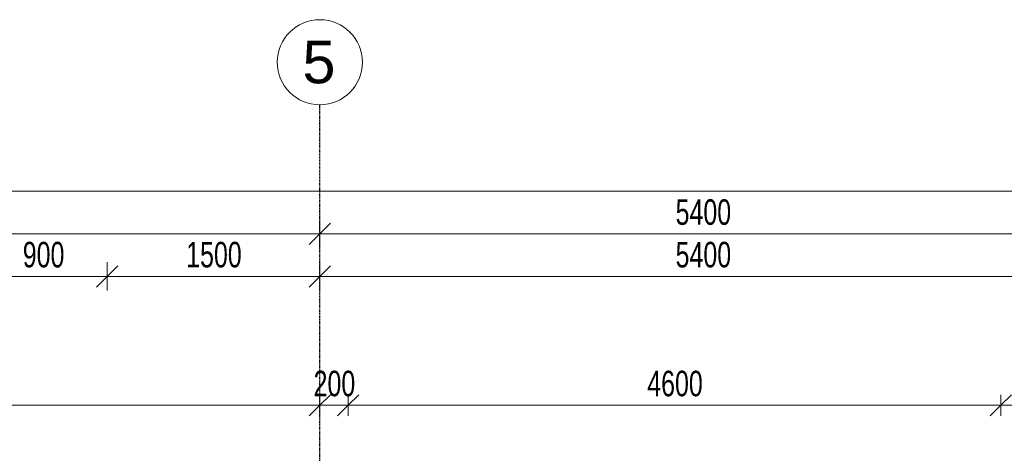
# Model space of a CAD drawing. Header units: millimetres. Extents: x -80560 to 110805, y -11020 to 52719.
# Tile 105 of 152: x 59779 to 66720, y 49663 to 52719. Entities that reach past the tile are written whole.
import ezdxf

# ---------------------------------------------------------------- set-up
doc = ezdxf.new("R2010")
doc.units = ezdxf.units.MM
doc.linetypes.add('CENTER2', pattern=[20, 8, -4, 4, -4])
for name, color, linetype, lineweight in [('A-ANNO-DIMS', 211, 'Continuous', 9), ('A-ANNO-DIMS-100', 211, 'Continuous', 9), ('S-GRID', 1, 'Continuous', 9), ('S-GRID-IDEN', 1, 'Continuous', 9)]:
    doc.layers.add(name, color=color, linetype=linetype, lineweight=lineweight)
doc.styles.add('Arial_5', font='arial.ttf', dxfattribs={"height": 300})
doc.styles.add('Arial_6', font='arial.ttf', dxfattribs={"width": 0.7, "height": 180})
doc.dimstyles.new('n3o_1_8', dxfattribs={"dimscale": 304.8, "dimtxt": 183.646692, "dimasz": 0.492126, "dimexe": 0.246063, "dimexo": 0.0625, "dimgap": 0.032808, "dimtad": 1, "dimdec": 0, "dimdsep": 46, "dimtxsty": 'Arial_6', "dimblk1": 'OBLIQUE', "dimblk2": 'OBLIQUE', "dimsah": 1, "dimcen": 0.09, "dimdle": 0.246063, "dimazin": 0, "dimtfac": 1, "dimtdec": 4, "dimtix": 1, "dimtmove": 0, "dimatfit": 3, "dimfxl": 0.246063, "dimfxlon": 1, "dimtvp": 1, "dimtolj": 1, "dimtzin": 0, "dimarcsym": 2})
doc.dimstyles.new('n3o_1_8_0_decimalen', dxfattribs={"dimscale": 304.8, "dimtxt": 183.646692, "dimasz": 0.492126, "dimexe": 0.328084, "dimexo": 0.0625, "dimgap": 0.032808, "dimtad": 1, "dimdec": 0, "dimdsep": 46, "dimtxsty": 'Arial_6', "dimblk1": 'OBLIQUE', "dimblk2": 'OBLIQUE', "dimsah": 1, "dimcen": 0.09, "dimdle": 0.328084, "dimazin": 0, "dimtfac": 1, "dimtdec": 4, "dimtix": 1, "dimtmove": 0, "dimatfit": 3, "dimfxl": 0.328084, "dimfxlon": 1, "dimtvp": 1, "dimtolj": 1, "dimtzin": 0, "dimarcsym": 2})
doc.dimstyles.new('n3o_1_8_3', dxfattribs={"dimscale": 304.8, "dimtxt": 183.646692, "dimasz": 0.492126, "dimexe": 0.246063, "dimexo": 0.0625, "dimgap": 0.032808, "dimtad": 1, "dimdec": 0, "dimdsep": 46, "dimtxsty": 'Arial_6', "dimblk1": 'OBLIQUE', "dimblk2": 'OBLIQUE', "dimsah": 1, "dimcen": 0.09, "dimdle": 0.246063, "dimazin": 0, "dimtfac": 1, "dimtdec": 4, "dimtix": 1, "dimtmove": 0, "dimatfit": 3, "dimfxl": 0.246063, "dimfxlon": 1, "dimtvp": 1, "dimtolj": 1, "dimtzin": 0, "dimarcsym": 2})

# ---------------------------------------------------------------- blocks, each defined once
blk = doc.blocks.new('Grid - r_3_0mm-316018-DO_00 begane grond')
at = {"layer": 'S-GRID-IDEN'}
blk.add_circle((0, 0), 3, dxfattribs=at)
blk = doc.blocks.new('DIMBLOCK10-DO_00 begane grond')
at = {"layer": 'A-ANNO-DIMS-100'}
for p, q in [((56494.8, 51309.5), (56494.8, 51109.5)), ((56494.8, 51209.5), (56494.8, 51309.5)), ((61894.8, 51309.5), (61894.8, 51109.5)), ((61894.8, 51209.5), (61894.8, 51309.5)), ((56494.8, 51209.5), (56569.8, 51284.5)), ((61894.8, 51209.5), (61969.8, 51284.5)), ((56494.8, 51209.5), (56419.8, 51134.5)), ((56494.8, 51209.5), (61894.8, 51209.5)), ((61894.8, 51209.5), (61819.8, 51134.5))]:
    blk.add_line(p, q, dxfattribs=at)
at = {"layer": 'A-ANNO-DIMS-100', "color": 0, "insert": (59002.7, 51453.2), "char_height": 180, "width": 461.094, "attachment_point": 1, "line_spacing_factor": 0.941778, "style": 'Arial_6'}
blk.add_mtext('5400', dxfattribs=at)
blk = doc.blocks.new('_Oblique')
at = {"color": 0, "linetype": 'ByBlock', "lineweight": -2}
blk.add_line((-0.5, -0.5), (0.5, 0.5), dxfattribs=at)
blk = doc.blocks.new('DIMBLOCK11-DO_00 begane grond')
at = {"layer": 'A-ANNO-DIMS-100'}
for p, q in [((61894.8, 51309.5), (61894.8, 51109.5)), ((61894.8, 51209.5), (61894.8, 51309.5)), ((67294.8, 51309.5), (67294.8, 51109.5)), ((67294.8, 51209.5), (67294.8, 51309.5)), ((61894.8, 51209.5), (61969.8, 51284.5)), ((67294.8, 51209.5), (67369.8, 51284.5)), ((61894.8, 51209.5), (61819.8, 51134.5)), ((61894.8, 51209.5), (67294.8, 51209.5)), ((67294.8, 51209.5), (67219.8, 51134.5))]:
    blk.add_line(p, q, dxfattribs=at)
at = {"layer": 'A-ANNO-DIMS-100', "color": 0, "insert": (64402.7, 51453.2), "char_height": 180, "width": 461.094, "attachment_point": 1, "line_spacing_factor": 0.941778, "style": 'Arial_6'}
blk.add_mtext('5400', dxfattribs=at)
blk = doc.blocks.new('DIMBLOCK59-DO_00 begane grond')
at = {"layer": 'A-ANNO-DIMS-100'}
for p, q in [((37923.8, 51509.5), (37998.8, 51584.5)), ((37923.8, 51434.5), (37923.8, 51584.5)), ((104065.3, 51509.5), (104140.3, 51584.5)), ((104065.3, 51434.5), (104065.3, 51584.5)), ((37848.8, 51509.5), (104140.3, 51509.5)), ((37923.8, 51509.5), (37848.8, 51434.5)), ((37923.8, 51509.5), (37923.8, 51434.5)), ((104065.3, 51509.5), (103990.3, 51434.5)), ((104065.3, 51509.5), (104065.3, 51434.5))]:
    blk.add_line(p, q, dxfattribs=at)
at = {"layer": 'A-ANNO-DIMS-100', "color": 0, "insert": (70754.4, 51753.2), "char_height": 180, "width": 576.368, "attachment_point": 1, "line_spacing_factor": 0.941778, "style": 'Arial_6'}
blk.add_mtext('66142', dxfattribs=at)
blk = doc.blocks.new('DIMBLOCK481-DO_00 begane grond')
at = {"layer": 'A-ANNO-DIMS-100'}
for p, q in [((59494.8, 50809.5), (59494.8, 51009.5)), ((59494.8, 50909.5), (59569.8, 50984.5)), ((60394.8, 50809.5), (60394.8, 51009.5)), ((60394.8, 50909.5), (60469.8, 50984.5)), ((59494.8, 50909.5), (59419.8, 50834.5)), ((59494.8, 50909.5), (60394.8, 50909.5)), ((59494.8, 50909.5), (59494.8, 50809.5)), ((60394.8, 50909.5), (60319.8, 50834.5)), ((60394.8, 50909.5), (60394.8, 50809.5))]:
    blk.add_line(p, q, dxfattribs=at)
at = {"layer": 'A-ANNO-DIMS-100', "color": 0, "insert": (59800.7, 51153.2), "char_height": 180, "width": 345.821, "attachment_point": 1, "line_spacing_factor": 0.941778, "style": 'Arial_6'}
blk.add_mtext('900', dxfattribs=at)
blk = doc.blocks.new('DIMBLOCK482-DO_00 begane grond')
at = {"layer": 'A-ANNO-DIMS-100'}
for p, q in [((60394.8, 50809.5), (60394.8, 51009.5)), ((60394.8, 50909.5), (60469.8, 50984.5)), ((61894.8, 51009.5), (61894.8, 50809.5)), ((61894.8, 50909.5), (61894.8, 51009.5)), ((61894.8, 50909.5), (61969.8, 50984.5)), ((60394.8, 50909.5), (60319.8, 50834.5)), ((60394.8, 50909.5), (61894.8, 50909.5)), ((60394.8, 50909.5), (60394.8, 50809.5)), ((61894.8, 50909.5), (61819.8, 50834.5))]:
    blk.add_line(p, q, dxfattribs=at)
at = {"layer": 'A-ANNO-DIMS-100', "color": 0, "insert": (60952.7, 51153.2), "char_height": 180, "width": 461.094, "attachment_point": 1, "line_spacing_factor": 0.941778, "style": 'Arial_6'}
blk.add_mtext('1500', dxfattribs=at)
blk = doc.blocks.new('DIMBLOCK483-DO_00 begane grond')
at = {"layer": 'A-ANNO-DIMS-100'}
for p, q in [((61894.8, 51009.5), (61894.8, 50809.5)), ((61894.8, 50909.5), (61894.8, 51009.5)), ((61894.8, 50909.5), (61969.8, 50984.5)), ((67294.8, 51009.5), (67294.8, 50809.5)), ((67294.8, 50909.5), (67294.8, 51009.5)), ((67294.8, 50909.5), (67369.8, 50984.5)), ((61894.8, 50909.5), (61819.8, 50834.5)), ((61894.8, 50909.5), (67294.8, 50909.5)), ((67294.8, 50909.5), (67219.8, 50834.5))]:
    blk.add_line(p, q, dxfattribs=at)
at = {"layer": 'A-ANNO-DIMS-100', "color": 0, "insert": (64402.7, 51153.2), "char_height": 180, "width": 461.094, "attachment_point": 1, "line_spacing_factor": 0.941778, "style": 'Arial_6'}
blk.add_mtext('5400', dxfattribs=at)
blk = doc.blocks.new('DIMBLOCK647-DO_00 begane grond')
at = {"layer": 'A-ANNO-DIMS-100'}
for p, q in [((56494.8, 50001), (56569.8, 50076)), ((56494.8, 50076), (56494.8, 49926)), ((56494.8, 50001), (56494.8, 50076)), ((61894.8, 50001), (61969.8, 50076)), ((61894.8, 50076), (61894.8, 49926)), ((61894.8, 50001), (61894.8, 50076)), ((56494.8, 50001), (56419.8, 49926)), ((56494.8, 50001), (61894.8, 50001)), ((61894.8, 50001), (61819.8, 49926))]:
    blk.add_line(p, q, dxfattribs=at)
at = {"layer": 'A-ANNO-DIMS-100', "color": 0, "insert": (59002.7, 50244.7), "char_height": 180, "width": 461.094, "attachment_point": 1, "line_spacing_factor": 0.941778, "style": 'Arial_6'}
blk.add_mtext('5400', dxfattribs=at)
blk = doc.blocks.new('DIMBLOCK648-DO_00 begane grond')
at = {"layer": 'A-ANNO-DIMS-100'}
for p, q in [((61894.8, 50001), (61969.8, 50076)), ((61894.8, 50076), (61894.8, 49926)), ((61894.8, 50001), (61894.8, 50076)), ((62094.8, 50001), (62169.8, 50076)), ((62094.8, 49926), (62094.8, 50076)), ((61894.8, 50001), (61819.8, 49926)), ((61894.8, 50001), (62094.8, 50001)), ((62094.8, 50001), (62019.8, 49926)), ((62094.8, 50001), (62094.8, 49926))]:
    blk.add_line(p, q, dxfattribs=at)
at = {"layer": 'A-ANNO-DIMS-100', "color": 0, "insert": (61850.7, 50244.7), "char_height": 180, "width": 345.821, "attachment_point": 1, "line_spacing_factor": 0.941778, "style": 'Arial_6'}
blk.add_mtext('200', dxfattribs=at)
blk = doc.blocks.new('DIMBLOCK649-DO_00 begane grond')
at = {"layer": 'A-ANNO-DIMS-100'}
for p, q in [((62094.8, 50001), (62169.8, 50076)), ((62094.8, 49926), (62094.8, 50076)), ((66694.8, 50001), (66769.8, 50076)), ((66694.8, 49926), (66694.8, 50076)), ((62094.8, 50001), (62019.8, 49926)), ((62094.8, 50001), (66694.8, 50001)), ((62094.8, 50001), (62094.8, 49926)), ((66694.8, 50001), (66619.8, 49926)), ((66694.8, 50001), (66694.8, 49926))]:
    blk.add_line(p, q, dxfattribs=at)
at = {"layer": 'A-ANNO-DIMS-100', "color": 0, "insert": (64202.7, 50244.7), "char_height": 180, "width": 461.094, "attachment_point": 1, "line_spacing_factor": 0.941778, "style": 'Arial_6'}
blk.add_mtext('4600', dxfattribs=at)
blk = doc.blocks.new('DIMBLOCK650-DO_00 begane grond')
at = {"layer": 'A-ANNO-DIMS-100'}
for p, q in [((66694.8, 50001), (66769.8, 50076)), ((66694.8, 49926), (66694.8, 50076)), ((67294.8, 50001), (67369.8, 50076)), ((67294.8, 50076), (67294.8, 49926)), ((67294.8, 50001), (67294.8, 50076)), ((66694.8, 50001), (66619.8, 49926)), ((66694.8, 50001), (67294.8, 50001)), ((66694.8, 50001), (66694.8, 49926)), ((67294.8, 50001), (67219.8, 49926))]:
    blk.add_line(p, q, dxfattribs=at)
at = {"layer": 'A-ANNO-DIMS-100', "color": 0, "insert": (66850.7, 50244.7), "char_height": 180, "width": 345.821, "attachment_point": 1, "line_spacing_factor": 0.941778, "style": 'Arial_6'}
blk.add_mtext('600', dxfattribs=at)

msp = doc.modelspace()

# ---------------------------------------------------------------- linework, layer by layer
at = {"layer": 'S-GRID', "linetype": 'CENTER2', "lineweight": 25}
msp.add_line((61894.8, 4383.3), (61894.8, 52119.1), dxfattribs=at)

# ---------------------------------------------------------------- block references
at = {"layer": 'S-GRID-IDEN', "xscale": 99.99999999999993, "yscale": 99.99999999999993, "zscale": 99.99999999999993}
msp.add_blockref('Grid - r_3_0mm-316018-DO_00 begane grond', (61894.8, 52419.1), dxfattribs=at)

# ---------------------------------------------------------------- texts
at = {"layer": 'S-GRID-IDEN', "insert": (61772.2, 52570.9), "char_height": 300, "width": 288.607, "attachment_point": 1, "style": 'Arial_5'}
msp.add_mtext('5', dxfattribs=at)

# ---------------------------------------------------------------- dimensions: what is measured, and where the dimension line sits
at = {"layer": 'A-ANNO-DIMS'}
for base, p1, p2, dimstyle, override, picture, middle in [((104065.3189632, 51509.5083094), (37923.8189632, 51434.5083094), (104065.3189632, 51434.5083094), 'n3o_1_8', {"dimpost": '<>', "dimfxl": 66141.5}, 'DIMBLOCK59-DO_00 begane grond', (70994.5689632, 51611.4114478)), ((61894.8, 51209.5), (56494.8, 51309.5), (61894.8, 51309.5), 'n3o_1_8_0_decimalen', {"dimpost": '<>', "dimfxl": 5400}, 'DIMBLOCK10-DO_00 begane grond', (59194.8, 51311.4)), ((67294.8, 51209.5), (61894.8, 51309.5), (67294.8, 51309.5), 'n3o_1_8_0_decimalen', {"dimpost": '<>', "dimfxl": 5400}, 'DIMBLOCK11-DO_00 begane grond', (64594.8, 51311.4)), ((60394.8, 50909.5), (59494.8, 50809.5), (60394.8, 50809.5), 'n3o_1_8_0_decimalen', {"dimpost": '<>', "dimfxl": 900}, 'DIMBLOCK481-DO_00 begane grond', (59944.8, 51011.4)), ((61894.8, 50909.5), (60394.8, 50809.5), (61894.8, 51009.5), 'n3o_1_8_0_decimalen', {"dimpost": '<>', "dimfxl": 1513.274595}, 'DIMBLOCK482-DO_00 begane grond', (61144.8, 51011.4)), ((67294.8, 50909.5), (61894.8, 51009.5), (67294.8, 51009.5), 'n3o_1_8_0_decimalen', {"dimpost": '<>', "dimfxl": 5400}, 'DIMBLOCK483-DO_00 begane grond', (64594.8, 51011.4)), ((61894.8, 50001), (56494.8, 50076), (61894.8, 50076), 'n3o_1_8_3', {"dimpost": '<>', "dimfxl": 5400}, 'DIMBLOCK647-DO_00 begane grond', (59194.8, 50102.9)), ((62094.8, 50001), (61894.8, 50076), (62094.8, 49926), 'n3o_1_8_3', {"dimpost": '<>', "dimfxl": 250}, 'DIMBLOCK648-DO_00 begane grond', (61994.8, 50102.9)), ((66694.8, 50001), (62094.8, 49926), (66694.8, 49926), 'n3o_1_8_3', {"dimpost": '<>', "dimfxl": 4600}, 'DIMBLOCK649-DO_00 begane grond', (64394.8, 50102.9)), ((67294.8, 50001), (66694.8, 49926), (67294.8, 50076), 'n3o_1_8_3', {"dimpost": '<>', "dimfxl": 618.465844}, 'DIMBLOCK650-DO_00 begane grond', (66994.8, 50102.9))]:
    dim = msp.add_linear_dim(base=base, p1=p1, p2=p2, dimstyle=dimstyle, override=override, dxfattribs=at)
    dim.commit()
    dim.dimension.update_dxf_attribs({"geometry": picture, "text_midpoint": middle})

doc.saveas('drawing.dxf')
